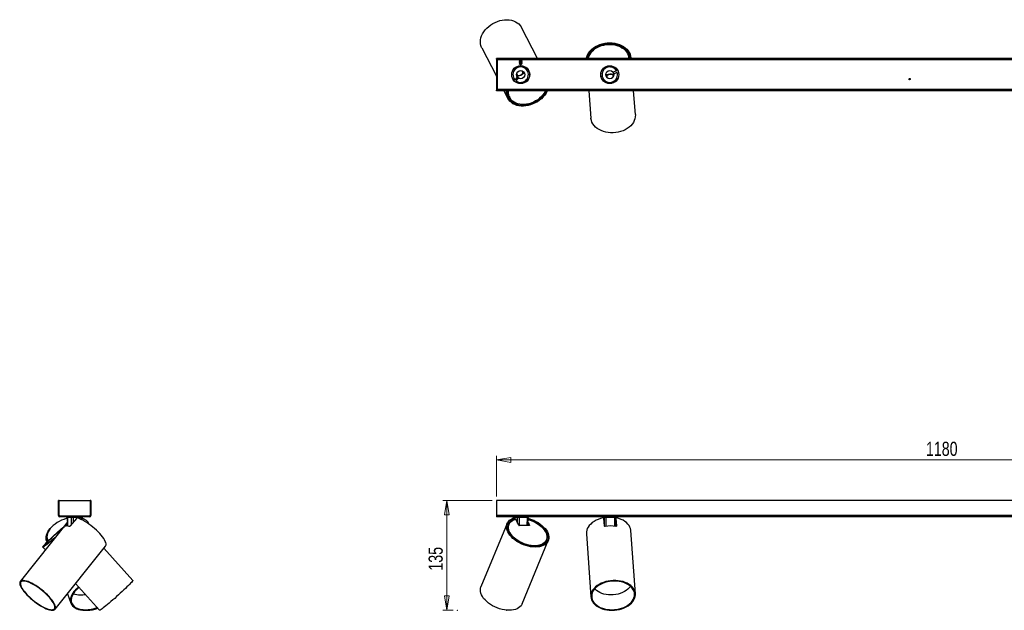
# Model space of a CAD drawing. Header units: millimetres. Extents: x 454 to 940, y 418 to 576.
# Tile 1 of 2: x 454 to 697, y 430 to 576. Entities that reach past the tile are written whole.
import ezdxf

# ---------------------------------------------------------------- set-up
doc = ezdxf.new("R2010")
doc.units = ezdxf.units.MM
doc.header["$PDSIZE"] = -1
doc.linetypes.add('CENTERX2', pattern=[20.32, 12.7, -2.54, 2.54, -2.54])
doc.styles.add('SLDTEXTSTYLE0', font='TXT', dxfattribs={"width": 0.75})
doc.dimstyles.new('SLDDIMSTYLE0', dxfattribs={"dimtxt": 3.5, "dimasz": 3.556, "dimexe": 0, "dimexo": 0.0625, "dimgap": 0.875, "dimtad": 1, "dimdec": 0, "dimlfac": 5, "dimrnd": 1e-09, "dimzin": 12, "dimdsep": 46, "dimtxsty": 'SLDTEXTSTYLE0', "dimblk1": 'CLOSED', "dimblk2": 'CLOSED', "dimsah": 1, "dimcen": 0.09, "dimadec": 0, "dimazin": 3, "dimtfac": 1, "dimtofl": 0, "dimtmove": 0, "dimatfit": 3, "dimldrblk": 'CLOSED', "dimfxl": 0, "dimfrac": 2, "dimtolj": 1, "dimtzin": 12, "dimarcsym": 0})
doc.dimstyles.new('SLDDIMSTYLE1', dxfattribs={"dimtxt": 3.5, "dimasz": 3.556, "dimexe": 0, "dimexo": 0.0625, "dimgap": 0.875, "dimtad": 1, "dimdec": 0, "dimlfac": 5, "dimrnd": 1e-09, "dimzin": 12, "dimdsep": 46, "dimtxsty": 'SLDTEXTSTYLE0', "dimblk1": 'CLOSED', "dimblk2": 'CLOSED', "dimsah": 1, "dimcen": 0.09, "dimadec": 0, "dimazin": 3, "dimtfac": 1, "dimtdec": 0, "dimtofl": 0, "dimtmove": 0, "dimatfit": 3, "dimldrblk": 'CLOSED', "dimfxl": 0, "dimfrac": 2, "dimtolj": 1, "dimtzin": 12, "dimarcsym": 0})

# ---------------------------------------------------------------- blocks, each defined once
blk = doc.blocks.new('_Closed')
at = {"color": 0, "linetype": 'ByBlock', "lineweight": -2}
for p, q in [((-1, 0.166667), (0, 0)), ((-1, 0.166667), (-1, -0.166667)), ((0, 0), (-1, -0.166667)), ((0, 0), (-1, 0))]:
    blk.add_line(p, q, dxfattribs=at)
blk = doc.blocks.new('_D')
at = {"color": 7, "linetype": 'Continuous', "lineweight": 0}
for p, q in [((570.46, 456.98), (558.23, 456.98)), ((559.23, 429.92), (559.23, 456.98)), ((560.82, 429.92), (558.23, 429.92))]:
    blk.add_line(p, q, dxfattribs=at)
at = {"color": 7, "linetype": 'Continuous', "lineweight": 18, "xscale": 3.556, "yscale": 3.556}
for p, rotation in [((559.23, 456.98), 90.00000000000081), ((559.23, 429.92), 270.0000000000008)]:
    blk.add_blockref('_Closed', p, dxfattribs=dict(at, rotation=rotation))
at = {"color": 7, "linetype": 'Continuous', "lineweight": 18, "insert": (554.72, 439.67), "char_height": 3.5, "attachment_point": 1, "rotation": 90, "style": 'SLDTEXTSTYLE0'}
blk.add_mtext('135', dxfattribs=at)
blk = doc.blocks.new('_D_1')
at = {"color": 7, "linetype": 'Continuous', "lineweight": 0}
for p, q in [((571.46, 457.98), (571.46, 467.98)), ((807.46, 466.98), (571.46, 466.98)), ((807.46, 457.98), (807.46, 467.98))]:
    blk.add_line(p, q, dxfattribs=at)
at = {"color": 7, "linetype": 'Continuous', "lineweight": 18, "xscale": 3.556, "yscale": 3.556, "rotation": 180.0000000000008}
blk.add_blockref('_Closed', (571.46, 466.98, 6.61), dxfattribs=at)
at = {"color": 7, "linetype": 'Continuous', "lineweight": 18, "xscale": 3.556, "yscale": 3.556}
blk.add_blockref('_Closed', (807.46, 466.98, 6.61), dxfattribs=at)
at = {"color": 7, "linetype": 'Continuous', "lineweight": 18, "insert": (677.5, 471.49), "char_height": 3.5, "attachment_point": 1, "style": 'SLDTEXTSTYLE0'}
blk.add_mtext('1180', dxfattribs=at)

msp = doc.modelspace()

# ---------------------------------------------------------------- linework, layer by layer
at = {"color": 7, "linetype": 'Continuous', "lineweight": 25}
for p, q in [((581.588, 566.074), (577.627, 573.742)), ((567.854, 568.694), (571.464, 561.706)), ((807.464, 566.074), (571.464, 566.074)), ((571.464, 565.914), (571.464, 566.074)), ((571.464, 565.914), (571.464, 558.234)), ((571.464, 565.914), (571.664, 565.914)), ((807.464, 565.914), (571.464, 565.914)), ((571.664, 565.914), (571.664, 558.234)), ((577.142, 565.901), (577.064, 565.846)), ((577.064, 565.846), (577.064, 565.827)), ((577.064, 565.846), (577.479, 565.846)), ((577.064, 565.827), (577.142, 565.772)), ((577.064, 565.827), (577.479, 565.827)), ((577.142, 565.772), (577.064, 565.718)), ((577.064, 565.718), (577.064, 565.699)), ((577.064, 565.718), (577.479, 565.718)), ((577.064, 565.699), (577.142, 565.644)), ((577.064, 565.699), (577.479, 565.699)), ((577.142, 565.644), (577.064, 565.589)), ((577.064, 565.589), (577.064, 565.57)), ((577.064, 565.589), (577.479, 565.589)), ((577.064, 565.57), (577.142, 565.516)), ((577.064, 565.57), (577.479, 565.57)), ((577.142, 565.516), (577.064, 565.461)), ((577.064, 565.461), (577.064, 565.442)), ((577.064, 565.461), (577.479, 565.461)), ((577.064, 565.442), (577.142, 565.387)), ((577.064, 565.442), (577.479, 565.442)), ((577.142, 565.387), (577.064, 565.333)), ((577.064, 565.333), (577.064, 565.314)), ((577.064, 565.333), (577.479, 565.333)), ((577.064, 565.314), (577.142, 565.259)), ((577.064, 565.314), (577.479, 565.314)), ((577.142, 565.259), (577.064, 565.204)), ((577.064, 565.204), (577.064, 565.185)), ((577.064, 565.204), (577.479, 565.204)), ((577.064, 565.185), (577.142, 565.131)), ((577.064, 565.185), (577.479, 565.185)), ((577.142, 565.131), (577.064, 565.076)), ((577.064, 565.076), (577.064, 565.057)), ((577.064, 565.076), (577.479, 565.076)), ((577.064, 565.057), (577.142, 565.002)), ((577.064, 565.057), (577.479, 565.057)), ((577.142, 565.002), (577.064, 564.948)), ((577.064, 564.948), (577.064, 564.929)), ((577.064, 564.948), (577.479, 564.948)), ((577.064, 564.929), (577.142, 564.874)), ((577.064, 564.929), (577.479, 564.929)), ((577.142, 564.874), (577.096, 564.842)), ((577.096, 564.842), (577.464, 564.474)), ((577.096, 564.842), (577.831, 564.842)), ((577.123, 565.914), (577.142, 565.901)), ((577.136, 564.25), (577.214, 564.28)), ((577.142, 565.901), (577.476, 565.901)), ((577.142, 565.772), (577.476, 565.772)), ((577.142, 565.644), (577.476, 565.644)), ((577.142, 565.516), (577.476, 565.516)), ((577.142, 565.387), (577.476, 565.387)), ((577.142, 565.259), (577.476, 565.259)), ((577.142, 565.131), (577.476, 565.131)), ((577.142, 565.002), (577.476, 565.002)), ((577.142, 564.874), (577.476, 564.874)), ((577.464, 564.474), (577.831, 564.842)), ((577.476, 565.901), (577.786, 565.901)), ((577.476, 565.772), (577.786, 565.772)), ((577.476, 565.644), (577.786, 565.644)), ((577.476, 565.516), (577.786, 565.516)), ((577.476, 565.387), (577.786, 565.387)), ((577.476, 565.259), (577.786, 565.259)), ((577.476, 565.131), (577.786, 565.131)), ((577.476, 565.002), (577.786, 565.002)), ((577.476, 564.874), (577.786, 564.874)), ((577.479, 565.846), (577.864, 565.846)), ((577.479, 565.827), (577.864, 565.827)), ((577.479, 565.718), (577.864, 565.718)), ((577.479, 565.699), (577.864, 565.699)), ((577.479, 565.589), (577.864, 565.589)), ((577.479, 565.57), (577.864, 565.57)), ((577.479, 565.461), (577.864, 565.461)), ((577.479, 565.442), (577.864, 565.442)), ((577.479, 565.333), (577.864, 565.333)), ((577.479, 565.314), (577.864, 565.314)), ((577.479, 565.204), (577.864, 565.204)), ((577.479, 565.185), (577.864, 565.185)), ((577.479, 565.076), (577.864, 565.076)), ((577.479, 565.057), (577.864, 565.057)), ((577.479, 564.948), (577.864, 564.948)), ((577.479, 564.929), (577.864, 564.929)), ((577.786, 565.901), (577.805, 565.914)), ((577.864, 565.846), (577.786, 565.901)), ((577.786, 565.772), (577.864, 565.827)), ((577.864, 565.718), (577.786, 565.772)), ((577.786, 565.644), (577.864, 565.699)), ((577.864, 565.589), (577.786, 565.644)), ((577.786, 565.516), (577.864, 565.57)), ((577.864, 565.461), (577.786, 565.516)), ((577.786, 565.387), (577.864, 565.442)), ((577.864, 565.333), (577.786, 565.387)), ((577.786, 565.259), (577.864, 565.314)), ((577.864, 565.204), (577.786, 565.259)), ((577.786, 565.131), (577.864, 565.185)), ((577.864, 565.076), (577.786, 565.131)), ((577.786, 565.002), (577.864, 565.057)), ((577.864, 564.948), (577.786, 565.002)), ((577.786, 564.874), (577.864, 564.929)), ((577.831, 564.842), (577.786, 564.874)), ((577.864, 565.827), (577.864, 565.846)), ((577.864, 565.699), (577.864, 565.718)), ((577.864, 565.57), (577.864, 565.589)), ((577.864, 565.442), (577.864, 565.461)), ((577.864, 565.314), (577.864, 565.333)), ((577.864, 565.185), (577.864, 565.204)), ((577.864, 565.057), (577.864, 565.076)), ((577.864, 564.929), (577.864, 564.948)), ((578.045, 564.217), (578.058, 564.192)), ((598.251, 563.934), (598.293, 563.937)), ((598.299, 563.964), (598.344, 563.968)), ((600.267, 564.122), (600.312, 564.126)), ((600.322, 564.1), (600.365, 564.103)), ((600.563, 564.003), (600.565, 563.979)), ((604.159, 566.074), (604.147, 566.222)), ((604.455, 566.078), (604.404, 566.074)), ((604.66, 566.074), (604.645, 566.262)), ((575.392, 562.816), (575.38, 562.84)), ((575.809, 563.554), (575.879, 563.6)), ((576.617, 561.47), (576.02, 560.839)), ((576.786, 561.86), (576.602, 562.217)), ((576.908, 561.195), (576.617, 561.47)), ((577.846, 562.859), (578.03, 562.502)), ((597.84, 563.558), (597.838, 563.586)), ((598.073, 563.779), (598.071, 563.803)), ((598.808, 561.498), (598.775, 561.898)), ((600.171, 562.01), (600.203, 561.61)), ((601.11, 563.022), (600.316, 562.67)), ((600.316, 562.67), (600.478, 562.304)), ((600.478, 562.304), (601.272, 562.656)), ((600.828, 563.825), (600.83, 563.798)), ((576.311, 560.564), (576.908, 561.195)), ((576.882, 559.932), (576.869, 559.956)), ((577.195, 559.87), (577.184, 559.892)), ((577.454, 559.874), (577.417, 559.855)), ((577.514, 559.875), (577.474, 559.854)), ((579.268, 560.781), (579.228, 560.76)), ((579.301, 560.828), (579.263, 560.808)), ((579.405, 561.039), (579.416, 561.018)), ((579.535, 561.333), (579.547, 561.308)), ((598.099, 560.323), (598.097, 560.35)), ((598.925, 559.941), (598.841, 559.943)), ((600.418, 560.07), (600.335, 560.054)), ((601.087, 560.59), (601.09, 560.563)), ((571.464, 558.234), (571.664, 558.234)), ((807.464, 558.234), (571.464, 558.234)), ((571.464, 558.074), (571.464, 558.234)), ((807.464, 558.074), (571.464, 558.074)), ((573.339, 558.074), (574.303, 556.209)), ((574.435, 557.142), (574.218, 557.03)), ((574.407, 556.452), (574.67, 556.588)), ((574.624, 556.676), (574.747, 556.438)), ((594.267, 558.074), (594.804, 551.376)), ((605.769, 552.255), (605.302, 558.074)), ((463.524, 456.976), (463.364, 456.976)), ((463.364, 453.296), (463.364, 456.976)), ((463.524, 453.336), (463.524, 456.976)), ((463.524, 456.976), (471.204, 456.976)), ((463.524, 453.296), (463.524, 456.976)), ((471.204, 456.976), (471.204, 453.336)), ((471.204, 456.976), (471.204, 453.296)), ((471.364, 456.976), (471.204, 456.976)), ((471.364, 456.976), (471.364, 453.296)), ((807.464, 456.976), (571.464, 456.976)), ((571.464, 456.976), (571.464, 453.296)), ((463.364, 453.296), (463.524, 453.296)), ((463.684, 453.136), (463.684, 452.976)), ((471.044, 453.136), (463.684, 453.136)), ((471.044, 452.976), (463.684, 452.976)), ((471.004, 453.136), (463.724, 453.136)), ((465.522, 452.778), (465.524, 452.592)), ((465.542, 452.778), (465.567, 450.687)), ((466.613, 452.778), (465.576, 452.778)), ((467.781, 452.566), (466.295, 450.708)), ((469.024, 452.778), (467.017, 452.778)), ((469.18, 452.188), (469.187, 452.778)), ((469.205, 452.602), (469.207, 452.778)), ((471.044, 452.976), (471.044, 453.136)), ((471.204, 453.296), (471.364, 453.296)), ((807.464, 453.296), (571.464, 453.296)), ((571.464, 453.296), (571.464, 452.976)), ((807.464, 452.976), (571.464, 452.976)), ((575.641, 452.778), (575.644, 452.594)), ((576.712, 452.778), (575.675, 452.778)), ((575.967, 452.533), (575.895, 452.674)), ((576.067, 452.509), (575.996, 452.648)), ((576.062, 452.426), (576.009, 452.298)), ((577.004, 450.846), (576.23, 452.365)), ((579.123, 452.778), (577.116, 452.778)), ((579.262, 450.78), (579.286, 452.778)), ((597.947, 452.778), (597.948, 452.644)), ((598.129, 452.778), (597.948, 452.778)), ((598.127, 450.708), (597.993, 452.566)), ((600.704, 452.778), (598.452, 452.778)), ((600.959, 450.593), (600.98, 452.778)), ((600.997, 452.06), (600.963, 452.068)), ((600.976, 452.355), (601.099, 450.647)), ((600.983, 452.583), (600.978, 452.518)), ((600.983, 452.566), (601.117, 450.708)), ((465.557, 451.542), (453.926, 437.004)), ((464.918, 450.708), (465.557, 451.506)), ((465.149, 450.686), (465.561, 451.2)), ((574.106, 451.274), (567.658, 435.669)), ((574.568, 451.083), (574.446, 450.786)), ((579.615, 450.78), (577.127, 450.78)), ((579.266, 451.1), (579.429, 450.78)), ((579.272, 451.626), (579.67, 450.846)), ((579.645, 450.786), (579.67, 450.846)), ((460.657, 447.259), (460.781, 446.927)), ((583.688, 446.967), (583.81, 447.264)), ((593.677, 448.779), (594.8, 433.173)), ((605.772, 433.963), (604.649, 449.568)), ((459.523, 445.5), (460.157, 444.793)), ((459.895, 445.834), (459.958, 445.764)), ((460.47, 446.918), (460.563, 446.711)), ((462.515, 430.132), (475, 445.738)), ((481.716, 437.242), (474.572, 445.202)), ((577.824, 431.468), (584.272, 447.073)), ((467.606, 436.495), (473.53, 429.894)), ((465.591, 433.976), (466.453, 431.653)), ((470.462, 429.888), (470.202, 429.893)), ((473.549, 429.888), (473.53, 429.894))]:
    msp.add_line(p, q, dxfattribs=at)
at = {"color": 7, "linetype": 'CENTERX2'}
for p, q in [((571.464, 565.943), (807.464, 565.943)), ((807.464, 558.206), (571.464, 558.206))]:
    msp.add_line(p, q, dxfattribs=at)
at = {"color": 8, "linetype": 'Continuous', "lineweight": 25}
for p, q in [((577.115, 565.754), (571.664, 565.754)), ((801.115, 565.754), (577.812, 565.754)), ((807.264, 558.394), (571.664, 558.394)), ((465.576, 452.778), (465.6, 450.683)), ((466.619, 451.113), (466.613, 452.778)), ((467.017, 452.778), (467.021, 451.615)), ((469.018, 452.268), (469.024, 452.778)), ((575.675, 452.778), (575.677, 452.606)), ((576.717, 451.41), (576.712, 452.778)), ((577.116, 452.778), (577.123, 450.78)), ((579.1, 450.78), (579.123, 452.778)), ((597.948, 452.778), (597.949, 452.643)), ((598.146, 450.66), (598.129, 452.778)), ((598.452, 452.778), (598.469, 450.614)), ((600.684, 450.631), (600.704, 452.778)), ((600.983, 452.566), (600.977, 452.5)), ((464.918, 450.708), (464.979, 450.647)), ((579.645, 450.784), (579.645, 450.786)), ((601.114, 450.676), (601.117, 450.708))]:
    msp.add_line(p, q, dxfattribs=at)
at = {"color": 7, "linetype": 'Continuous', "lineweight": 25, "flags": 128}
for points in [[(567.854, 568.694), (567.802, 568.799), (567.637, 569.237), (567.538, 569.7), (567.506, 570.184), (567.543, 570.681), (567.648, 571.184), (567.819, 571.689), (568.055, 572.187), (568.351, 572.672), (568.705, 573.139), (569.111, 573.581), (569.564, 573.991), (570.059, 574.366), (570.589, 574.7), (571.147, 574.988), (571.726, 575.227), (572.318, 575.414), (572.915, 575.546), (573.51, 575.621), (574.096, 575.64), (574.663, 575.6), (575.206, 575.504), (575.716, 575.351), (576.187, 575.145), (576.614, 574.888), (576.99, 574.582), (577.311, 574.233), (577.572, 573.845), (577.627, 573.742)], [(593.704, 566.074), (593.736, 566.257), (593.866, 566.714), (594.063, 567.16), (594.326, 567.588), (594.65, 567.994), (595.033, 568.373), (595.467, 568.718), (595.95, 569.027), (596.473, 569.295), (597.03, 569.518), (597.615, 569.694), (598.22, 569.821), (598.836, 569.897), (599.457, 569.92), (600.074, 569.892), (600.679, 569.811), (601.266, 569.679), (601.825, 569.498), (602.35, 569.27), (602.834, 568.998), (603.272, 568.686), (603.657, 568.337), (603.984, 567.955), (604.25, 567.547), (604.451, 567.116), (604.585, 566.669), (604.649, 566.211), (604.655, 566.074)], [(593.904, 566.074), (593.999, 566.503), (594.171, 566.953), (594.41, 567.388), (594.716, 567.802), (595.082, 568.188), (595.504, 568.542), (595.977, 568.858), (596.493, 569.133), (597.047, 569.362), (597.629, 569.543), (598.232, 569.672), (598.848, 569.749), (599.469, 569.771), (600.085, 569.74), (600.688, 569.654), (601.271, 569.516), (601.825, 569.327), (602.342, 569.09), (602.815, 568.808), (603.238, 568.485), (603.605, 568.126), (603.911, 567.734), (604.152, 567.317), (604.325, 566.879), (604.426, 566.426), (604.455, 566.078)], [(594.203, 566.074), (594.208, 566.102), (594.318, 566.547), (594.498, 566.982), (594.746, 567.4), (595.059, 567.795), (595.431, 568.161), (595.858, 568.493), (596.332, 568.787), (596.848, 569.037), (597.398, 569.24), (597.973, 569.394), (598.566, 569.496), (599.167, 569.544), (599.768, 569.538), (600.361, 569.478), (600.936, 569.365), (601.485, 569.2), (602, 568.986), (602.474, 568.726), (602.9, 568.424), (603.272, 568.084), (603.584, 567.711), (603.831, 567.31), (604.01, 566.888), (604.119, 566.45), (604.155, 566.074)], [(576.627, 561.527), (576.716, 561.592), (576.781, 561.68), (576.805, 561.774), (576.786, 561.86), (576.727, 561.925), (576.636, 561.96), (576.527, 561.958), (576.472, 561.944)], [(576.602, 562.217), (576.543, 562.282), (576.491, 562.307)], [(576.8, 561.732), (577.155, 561.83), (577.51, 561.984)], [(577.51, 561.984), (577.841, 562.184), (578.127, 562.417)], [(577.837, 563.002), (577.827, 562.945), (577.846, 562.859)], [(599.455, 562.176), (599.073, 562.118), (598.719, 562.014)], [(598.761, 561.363), (598.792, 561.411), (598.808, 561.498)], [(600.208, 562.133), (599.842, 562.18), (599.455, 562.176)], [(600.447, 562.256), (600.339, 562.23), (600.246, 562.174), (600.187, 562.097), (600.171, 562.01), (600.201, 561.927), (600.271, 561.86), (600.372, 561.819), (600.428, 561.811)], [(600.203, 561.61), (600.233, 561.527), (600.271, 561.484)], [(584.03, 558.074), (583.984, 557.977), (583.717, 557.49), (583.391, 557.019), (583.012, 556.57), (582.584, 556.148), (582.113, 555.76), (581.605, 555.409), (581.065, 555.101), (580.502, 554.84), (579.921, 554.628), (579.332, 554.468), (578.74, 554.363), (578.155, 554.314), (577.582, 554.322), (577.03, 554.385), (576.506, 554.505), (576.016, 554.678), (575.567, 554.903), (575.163, 555.177), (574.812, 555.496), (574.516, 555.857), (574.28, 556.255), (574.106, 556.684), (573.998, 557.139), (573.956, 557.615), (573.977, 558.074)], [(583.843, 558.074), (583.615, 557.639), (583.301, 557.164), (582.931, 556.711), (582.509, 556.286), (582.042, 555.895), (581.535, 555.542), (580.997, 555.234), (580.433, 554.973), (579.853, 554.764), (579.263, 554.61), (578.672, 554.512), (578.089, 554.472), (577.52, 554.491), (576.975, 554.568), (576.46, 554.703), (575.982, 554.892), (575.548, 555.135), (575.165, 555.427), (574.837, 555.764), (574.568, 556.142), (574.364, 556.556), (574.225, 557), (574.155, 557.467), (574.154, 557.952), (574.164, 558.074)], [(583.562, 558.074), (583.535, 558.018), (583.27, 557.547), (582.945, 557.093), (582.566, 556.663), (582.138, 556.263), (581.667, 555.899), (581.159, 555.576), (580.623, 555.299), (580.067, 555.072), (579.497, 554.899), (578.923, 554.781), (578.353, 554.721), (577.795, 554.719), (577.257, 554.776), (576.747, 554.89), (576.273, 555.06), (575.842, 555.283), (575.459, 555.557), (575.13, 555.877), (574.861, 556.239), (574.654, 556.637), (574.514, 557.065), (574.441, 557.518), (574.438, 557.988), (574.445, 558.074)], [(605.769, 552.255), (605.776, 552.138), (605.759, 551.671), (605.672, 551.205), (605.514, 550.747), (605.288, 550.303), (604.996, 549.879), (604.644, 549.48), (604.234, 549.111), (603.773, 548.778), (603.267, 548.484), (602.721, 548.234), (602.144, 548.03), (601.543, 547.876), (600.925, 547.773), (600.299, 547.723), (599.673, 547.726), (599.055, 547.782), (598.453, 547.891), (597.875, 548.052), (597.328, 548.261), (596.82, 548.517), (596.357, 548.815), (595.945, 549.153), (595.59, 549.525), (595.296, 549.928), (595.067, 550.354), (594.906, 550.8), (594.815, 551.26), (594.804, 551.376)], [(465.544, 452.598), (465.271, 452.523), (464.681, 452.329), (464.105, 452.096), (463.552, 451.824), (463.027, 451.519), (462.538, 451.184), (462.09, 450.824), (461.691, 450.442), (461.344, 450.044), (461.054, 449.635), (460.824, 449.22), (460.659, 448.804), (460.559, 448.393), (460.527, 447.992), (460.562, 447.606), (460.657, 447.259)], [(465.672, 452.778), (465.67, 452.816), (465.664, 452.854), (465.655, 452.888), (465.642, 452.918), (465.627, 452.943), (465.61, 452.961), (465.591, 452.972), (465.572, 452.976)], [(467.109, 452.976), (467.091, 452.972), (467.074, 452.961), (467.058, 452.943), (467.044, 452.918), (467.033, 452.888), (467.024, 452.854), (467.019, 452.816), (467.017, 452.778)], [(475, 445.738), (475.075, 445.863), (475.124, 446.066), (475.117, 446.308), (475.053, 446.587), (474.934, 446.899), (474.761, 447.241), (474.536, 447.606), (474.262, 447.992), (473.942, 448.393), (473.582, 448.804), (473.184, 449.22), (472.755, 449.635), (472.299, 450.044), (471.824, 450.442), (471.334, 450.824), (470.836, 451.184), (470.336, 451.519), (469.841, 451.824), (469.357, 452.096), (468.89, 452.329), (468.447, 452.523), (468.032, 452.674)], [(469.116, 452.976), (469.098, 452.972), (469.081, 452.961), (469.065, 452.943), (469.051, 452.918), (469.04, 452.888), (469.031, 452.854), (469.026, 452.816), (469.024, 452.778)], [(579.283, 452.585), (579.508, 452.523), (580.095, 452.329), (580.671, 452.096), (581.228, 451.824), (581.759, 451.519), (582.258, 451.184), (582.717, 450.824), (583.13, 450.442), (583.494, 450.044), (583.803, 449.635), (584.052, 449.22), (584.24, 448.804), (584.363, 448.393), (584.42, 447.992), (584.41, 447.606), (584.333, 447.241), (584.191, 446.899), (583.984, 446.587), (583.717, 446.308), (583.391, 446.066), (583.012, 445.863), (582.584, 445.703), (582.113, 445.587), (581.605, 445.517), (581.065, 445.493), (580.502, 445.517), (579.921, 445.587), (579.332, 445.703), (578.74, 445.863), (578.155, 446.066), (577.582, 446.308), (577.03, 446.587), (576.506, 446.899), (576.016, 447.241), (575.567, 447.606), (575.163, 447.992), (574.812, 448.393), (574.516, 448.804), (574.28, 449.22), (574.106, 449.635), (573.998, 450.044), (573.956, 450.442), (573.98, 450.824), (574.072, 451.184), (574.228, 451.519), (574.449, 451.824), (574.729, 452.096), (575.067, 452.329), (575.457, 452.523), (575.895, 452.674), (575.895, 452.674)], [(579.282, 452.461), (579.579, 452.376), (580.165, 452.176), (580.737, 451.935), (581.288, 451.655), (581.811, 451.342), (582.297, 450.998), (582.741, 450.63), (583.135, 450.242), (583.476, 449.839), (583.758, 449.426), (583.976, 449.011), (584.13, 448.597), (584.215, 448.192), (584.231, 447.799), (584.178, 447.426), (584.056, 447.077), (583.867, 446.757), (583.615, 446.47), (583.301, 446.22), (582.931, 446.01), (582.509, 445.844), (582.042, 445.724), (581.535, 445.651), (580.997, 445.627), (580.433, 445.651), (579.853, 445.724), (579.263, 445.844), (578.672, 446.01), (578.089, 446.22), (577.52, 446.47), (576.975, 446.757), (576.46, 447.077), (575.982, 447.426), (575.548, 447.799), (575.165, 448.192), (574.837, 448.597), (574.568, 449.011), (574.364, 449.426), (574.225, 449.839), (574.155, 450.242), (574.154, 450.63), (574.222, 450.998), (574.358, 451.342), (574.561, 451.655), (574.827, 451.935), (575.153, 452.176), (575.535, 452.376), (575.967, 452.533), (575.967, 452.533)], [(579.28, 452.274), (579.47, 452.221), (580.04, 452.033), (580.597, 451.803), (581.134, 451.534), (581.643, 451.232), (582.116, 450.899), (582.547, 450.541), (582.928, 450.163), (583.256, 449.771), (583.524, 449.371), (583.729, 448.967), (583.868, 448.566), (583.938, 448.174), (583.94, 447.797), (583.872, 447.44), (583.737, 447.108), (583.535, 446.806), (583.27, 446.538), (582.945, 446.309), (582.566, 446.122), (582.138, 445.979), (581.667, 445.882), (581.159, 445.834), (580.623, 445.834), (580.067, 445.882), (579.497, 445.979), (578.923, 446.122), (578.353, 446.309), (577.795, 446.538), (577.257, 446.806), (576.747, 447.108), (576.273, 447.44), (575.842, 447.797), (575.459, 448.174), (575.13, 448.566), (574.861, 448.967), (574.654, 449.371), (574.514, 449.771), (574.441, 450.163), (574.438, 450.541), (574.504, 450.899), (574.638, 451.232), (574.838, 451.534), (575.102, 451.803), (575.425, 452.033), (575.803, 452.221), (576.23, 452.365), (576.23, 452.365)], [(577.116, 452.778), (577.118, 452.816), (577.123, 452.854), (577.132, 452.888), (577.143, 452.918), (577.157, 452.943), (577.173, 452.961), (577.19, 452.972), (577.208, 452.976)], [(579.123, 452.778), (579.125, 452.816), (579.131, 452.854), (579.139, 452.888), (579.151, 452.918), (579.164, 452.943), (579.18, 452.961), (579.197, 452.972), (579.215, 452.976)], [(597.779, 452.674), (597.188, 452.523), (596.622, 452.329), (596.089, 452.096), (595.595, 451.824), (595.147, 451.519), (594.75, 451.184), (594.409, 450.824), (594.129, 450.442), (593.913, 450.044), (593.765, 449.635), (593.685, 449.22), (593.675, 448.804), (593.677, 448.779)], [(604.649, 449.568), (604.643, 449.635), (604.567, 450.044), (604.422, 450.442), (604.21, 450.824), (603.933, 451.184), (603.596, 451.519), (603.201, 451.824), (602.756, 452.096), (602.264, 452.329), (601.732, 452.523), (601.168, 452.674)], [(462.7, 447.97), (462.279, 447.606), (461.85, 447.241), (461.444, 446.899), (461.066, 446.587), (460.72, 446.308), (460.411, 446.066), (460.144, 445.863), (459.92, 445.703), (459.744, 445.587), (459.617, 445.517), (459.542, 445.493), (459.518, 445.517), (459.547, 445.587), (459.628, 445.703), (459.759, 445.863), (459.94, 446.066), (460.168, 446.308), (460.44, 446.587), (460.753, 446.899), (461.102, 447.241), (461.483, 447.606), (461.892, 447.992), (462.322, 448.393), (462.769, 448.804), (463.227, 449.22), (463.69, 449.635), (464.152, 450.044), (464.607, 450.442), (464.834, 450.639)], [(462.738, 448.019), (462.485, 447.799), (462.05, 447.426), (461.637, 447.077), (461.251, 446.757), (460.897, 446.47), (460.58, 446.22), (460.306, 446.01), (460.076, 445.844), (459.896, 445.724), (459.766, 445.651), (459.69, 445.627), (459.667, 445.651), (459.699, 445.724), (459.784, 445.844), (459.923, 446.01), (460.111, 446.22), (460.348, 446.47), (460.63, 446.757), (460.953, 447.077), (461.313, 447.426), (461.704, 447.799), (462.122, 448.192), (462.56, 448.597), (463.012, 449.011), (463.473, 449.426), (463.936, 449.839), (464.394, 450.242), (464.795, 450.59)], [(462.797, 448.092), (462.456, 447.797), (462.039, 447.44), (461.644, 447.108), (461.277, 446.806), (460.945, 446.538), (460.652, 446.309), (460.402, 446.122), (460.198, 445.979), (460.045, 445.882), (459.943, 445.834), (459.895, 445.834), (459.901, 445.882), (459.961, 445.979), (460.074, 446.122), (460.239, 446.309), (460.453, 446.538), (460.713, 446.806), (461.015, 447.108), (461.355, 447.44), (461.728, 447.797), (462.128, 448.174), (462.55, 448.566), (462.988, 448.967), (463.435, 449.371), (463.884, 449.771), (464.33, 450.163), (464.737, 450.517)], [(460.574, 446.721), (460.479, 446.899), (460.36, 447.241), (460.306, 447.606), (460.319, 447.992), (460.397, 448.393), (460.541, 448.804), (460.747, 449.22), (461.015, 449.635), (461.339, 450.044), (461.39, 450.102)], [(579.67, 450.846), (579.675, 450.833), (579.676, 450.821), (579.674, 450.809), (579.668, 450.799), (579.658, 450.791), (579.646, 450.785), (579.632, 450.781), (579.615, 450.78)], [(461.852, 429.888), (462.116, 429.912), (462.329, 429.983), (462.489, 430.102), (462.593, 430.265), (462.64, 430.472), (462.629, 430.719), (462.561, 431.003), (462.437, 431.321), (462.257, 431.668), (462.025, 432.039), (461.743, 432.431), (461.415, 432.837), (461.046, 433.253), (460.64, 433.673), (460.202, 434.092), (459.738, 434.504), (459.255, 434.903), (458.758, 435.286), (458.254, 435.645), (457.75, 435.978), (457.252, 436.28), (456.766, 436.546), (456.3, 436.773), (455.858, 436.958), (455.447, 437.099), (455.073, 437.195), (454.739, 437.242), (454.451, 437.242), (454.212, 437.195), (454.025, 437.099), (453.893, 436.958), (453.817, 436.773), (453.799, 436.546), (453.838, 436.28), (453.935, 435.978), (454.087, 435.645), (454.293, 435.286), (454.551, 434.903), (454.856, 434.504), (455.205, 434.092), (455.594, 433.673), (456.016, 433.253), (456.468, 432.837), (456.942, 432.431), (457.433, 432.039), (457.934, 431.668), (458.439, 431.321), (458.941, 431.003), (459.434, 430.719), (459.911, 430.472), (460.366, 430.265), (460.792, 430.102), (461.186, 429.983), (461.54, 429.912), (461.852, 429.888)], [(461.72, 430.022), (461.978, 430.045), (462.186, 430.117), (462.341, 430.235), (462.439, 430.399), (462.481, 430.605), (462.464, 430.851), (462.391, 431.134), (462.261, 431.45), (462.076, 431.795), (461.84, 432.163), (461.554, 432.551), (461.223, 432.952), (460.852, 433.362), (460.445, 433.774), (460.008, 434.184), (459.547, 434.585), (459.068, 434.973), (458.577, 435.341), (458.082, 435.686), (457.588, 436.002), (457.103, 436.285), (456.633, 436.531), (456.185, 436.737), (455.764, 436.901), (455.376, 437.019), (455.027, 437.091), (454.721, 437.115), (454.462, 437.091), (454.254, 437.019), (454.1, 436.901), (454.002, 436.737), (453.96, 436.531), (453.976, 436.285), (454.05, 436.002), (454.18, 435.686), (454.364, 435.341), (454.601, 434.973), (454.887, 434.585), (455.217, 434.184), (455.589, 433.774), (455.996, 433.362), (456.433, 432.952), (456.894, 432.551), (457.373, 432.163), (457.864, 431.795), (458.359, 431.45), (458.853, 431.134), (459.338, 430.851), (459.808, 430.605), (460.256, 430.399), (460.677, 430.235), (461.064, 430.117), (461.414, 430.045), (461.72, 430.022)], [(468.39, 435.62), (467.965, 435.286), (467.552, 434.903), (467.192, 434.504), (466.89, 434.092), (466.649, 433.673), (466.473, 433.253), (466.364, 432.837), (466.323, 432.431), (466.351, 432.039), (466.448, 431.668), (466.612, 431.321), (466.841, 431.003), (467.133, 430.719), (467.482, 430.472), (467.886, 430.265), (468.338, 430.102), (468.832, 429.983), (469.363, 429.912), (469.924, 429.888)], [(468.477, 435.524), (468.24, 435.341), (467.819, 434.973), (467.45, 434.585), (467.136, 434.184), (466.884, 433.774), (466.695, 433.362), (466.572, 432.952), (466.518, 432.551), (466.533, 432.163), (466.616, 431.795), (466.766, 431.45), (466.983, 431.134), (467.261, 430.851), (467.599, 430.605), (467.991, 430.399), (468.431, 430.235), (468.915, 430.117), (469.435, 430.045), (469.985, 430.022)], [(481.716, 437.242), (481.713, 437.195), (481.656, 437.099), (481.547, 436.958), (481.387, 436.773), (481.178, 436.546), (480.922, 436.28), (480.623, 435.978), (480.286, 435.645), (479.913, 435.286), (479.511, 434.903), (479.084, 434.504), (478.638, 434.092), (478.179, 433.673), (477.713, 433.253), (477.245, 432.837), (476.782, 432.431), (476.331, 432.039), (475.896, 431.668), (475.484, 431.321), (475.099, 431.003), (474.748, 430.719), (474.434, 430.472), (474.161, 430.265), (473.934, 430.102), (473.755, 429.983), (473.626, 429.912), (473.549, 429.888)], [(574.616, 429.888), (574.047, 429.912), (573.461, 429.983), (572.865, 430.102), (572.268, 430.265), (571.677, 430.472), (571.099, 430.719), (570.543, 431.003), (570.016, 431.321), (569.525, 431.668), (569.075, 432.039), (568.673, 432.431), (568.324, 432.837), (568.032, 433.253), (567.802, 433.673), (567.637, 434.092), (567.538, 434.504), (567.506, 434.903), (567.543, 435.286), (567.648, 435.645), (567.658, 435.669)], [(599.96, 429.888), (600.587, 429.912), (601.21, 429.983), (601.821, 430.102), (602.412, 430.265), (602.975, 430.472), (603.504, 430.719), (603.99, 431.003), (604.428, 431.321), (604.812, 431.668), (605.138, 432.039), (605.399, 432.431), (605.595, 432.837), (605.721, 433.253), (605.776, 433.673), (605.759, 434.092), (605.672, 434.504), (605.514, 434.903), (605.288, 435.286), (604.996, 435.645), (604.644, 435.978), (604.234, 436.28), (603.773, 436.546), (603.267, 436.773), (602.721, 436.958), (602.144, 437.099), (601.543, 437.195), (600.925, 437.242), (600.299, 437.242), (599.673, 437.195), (599.055, 437.099), (598.453, 436.958), (597.875, 436.773), (597.328, 436.546), (596.82, 436.28), (596.357, 435.978), (595.945, 435.645), (595.59, 435.286), (595.296, 434.903), (595.067, 434.504), (594.906, 434.092), (594.815, 433.673), (594.796, 433.253), (594.848, 432.837), (594.971, 432.431), (595.164, 432.039), (595.423, 431.668), (595.745, 431.321), (596.127, 431.003), (596.563, 430.719), (597.047, 430.472), (597.574, 430.265), (598.136, 430.102), (598.726, 429.983), (599.337, 429.912), (599.96, 429.888)], [(599.971, 430.022), (600.587, 430.045), (601.198, 430.117), (601.797, 430.235), (602.376, 430.399), (602.926, 430.605), (603.441, 430.851), (603.913, 431.134), (604.336, 431.45), (604.704, 431.795), (605.013, 432.163), (605.257, 432.551), (605.434, 432.952), (605.542, 433.362), (605.579, 433.774), (605.544, 434.184), (605.438, 434.585), (605.262, 434.973), (605.019, 435.341), (604.712, 435.686), (604.345, 436.002), (603.923, 436.285), (603.452, 436.531), (602.939, 436.737), (602.389, 436.901), (601.811, 437.019), (601.212, 437.091), (600.601, 437.115), (599.986, 437.091), (599.374, 437.019), (598.775, 436.901), (598.197, 436.737), (597.646, 436.531), (597.132, 436.285), (596.66, 436.002), (596.237, 435.686), (595.868, 435.341), (595.56, 434.973), (595.315, 434.585), (595.138, 434.184), (595.031, 433.774), (594.994, 433.362), (595.029, 432.952), (595.135, 432.551), (595.311, 432.163), (595.554, 431.795), (595.861, 431.45), (596.228, 431.134), (596.649, 430.851), (597.12, 430.605), (597.634, 430.399), (598.184, 430.235), (598.762, 430.117), (599.36, 430.045), (599.971, 430.022)], [(599.739, 433.7), (599.152, 433.724), (598.577, 433.794), (598.022, 433.909), (597.496, 434.069), (597.005, 434.271), (596.557, 434.511), (596.158, 434.787), (595.813, 435.095), (595.728, 435.186)], [(604.566, 435.822), (604.543, 435.788), (604.257, 435.431), (603.912, 435.095), (603.513, 434.787), (603.065, 434.511), (602.574, 434.271), (602.048, 434.069), (601.493, 433.909), (600.918, 433.794), (600.331, 433.724), (599.739, 433.7)], [(577.824, 431.468), (577.756, 431.321), (577.552, 431.003), (577.286, 430.719), (576.96, 430.472), (576.58, 430.265), (576.149, 430.102), (575.674, 429.983), (575.161, 429.912), (574.616, 429.888)]]:
    msp.add_lwpolyline(points, dxfattribs=at)
at = {"color": 7, "linetype": 'Continuous', "lineweight": 25}
for centre, radius in [((577.464, 562.074), 2.22), ((577.464, 562.074), 2.2), ((599.464, 562.074), 2.22), ((599.464, 562.074), 2.2), ((577.464, 562.074), 1), ((599.464, 562.074), 1)]:
    msp.add_circle(centre, radius, dxfattribs=at)
at = {"color": 7, "linetype": 'Continuous'}
msp.add_circle((673.464, 560.974), 0.164, dxfattribs=at)
at = {"color": 7, "linetype": 'Continuous', "lineweight": 25}
for centre, radius, start, end in [((577.464, 562.074), 1.9, 232.64559, 220.56094), ((599.464, 562.074), 1.9, 29.91407, 17.82942), ((576.725, 563.477), 1.628, 272.34039, 297.77455), ((576.748, 563.489), 1.628, 296.85843, 322.29259), ((578.275, 562.585), 0.258, 120.45416, 198.63671), ((578.246, 562.664), 0.269, 216.86702, 303.56822), ((598.514, 561.832), 0.269, 14.13551, 100.8367), ((598.518, 561.916), 0.258, 277.72264, 355.90519), ((599.577, 560.493), 1.628, 94.12691, 119.56107), ((599.603, 560.495), 1.628, 69.60887, 95.04303), ((577.209, 557.994), 2.902, 178.41565, 207.00956), ((463.684, 453.296), 0.32, 180, 270), ((463.724, 453.336), 0.2, 180, 270), ((463.684, 453.296), 0.16, 180, 270), ((465.322, 452.776), 0.2, 0.69706, 90), ((465.342, 452.776), 0.2, 0.83548, 90), ((465.386, 452.787), 0.19, 357.2794, 86.45861), ((466.423, 452.787), 0.19, 357.2794, 86.45861), ((469.359, 452.776), 0.2, 90, 179.6694), ((468.481, 449.975), 2.726, 24.09962, 75.04221), ((469.387, 452.776), 0.2, 90, 179.50956), ((469.407, 452.776), 0.2, 90, 179.34691), ((471.004, 453.336), 0.2, 270, 0), ((471.044, 453.296), 0.16, 270, 0), ((471.044, 453.296), 0.32, 270, 0), ((575.441, 452.776), 0.2, 0.83548, 90), ((575.486, 452.787), 0.19, 357.2794, 86.45861), ((576.522, 452.787), 0.19, 357.2794, 86.45861), ((579.486, 452.776), 0.2, 90, 179.50956), ((597.747, 452.776), 0.2, 0.79204, 90), ((597.749, 452.776), 0.2, 0.40725, 89.9091), ((597.929, 452.776), 0.2, 0.40725, 89.9091), ((599.082, 452.827), 0.632, 166.33774, 184.44177), ((601.334, 452.827), 0.632, 166.33774, 184.44177), ((601.18, 452.776), 0.2, 90, 179.7442), ((465.453, 448.978), 1.723, 69.74439, 110.25561), ((576.457, 450.029), 2.149, 159.39128, 205.92348), ((577.127, 450.925), 0.145, 212.68785, 270.19743), ((599.636, 442.607), 8.092, 80.78545, 99.21455), ((462.515, 447.802), 2.024, 167.43256, 207.50682), ((581.678, 447.906), 2.218, 289.93688, 334.9399), ((468.699, 438.431), 4.732, 249.2157, 271.04811), ((468.755, 440.731), 7.031, 270.247, 280.30331), ((469.822, 438.286), 8.399, 270.69377, 292.10466), ((469.892, 438.086), 8.065, 270.65977, 291.8659), ((470.351, 437.884), 7.997, 270.79615, 290.10216)]:
    msp.add_arc(centre, radius, start, end, dxfattribs=at)
at = {"color": 8, "linetype": 'Continuous', "lineweight": 25}
msp.add_arc((469.344, 452.812), 0.164, 91.09423, 140.4015, dxfattribs=at)
for centre, major_axis, ratio, start_param, end_param in [((465.822, 452.776), (0.3, -0.002), 0.0021352, 2.0936559, 3.1409646), ((465.842, 452.776), (0.3, -0.002), 0.0024981, 3.1403491, 3.6183882), ((468.887, 452.776), (0.3, 0.002), 0.0024981, 0.0017781, 1.0939246), ((468.907, 452.776), (0.3, 0.002), 0.0021352, 5.9094605, 6.2836011), ((575.942, 452.776), (0.3, -0.002), 0.0024981, 3.1403491, 3.6183882), ((578.986, 452.776), (0.3, 0.002), 0.0024981, 0.0017781, 1.0939246)]:
    msp.add_ellipse(centre, major_axis=major_axis, ratio=ratio, start_param=start_param, end_param=end_param, dxfattribs=at)
at = {"color": 7, "linetype": 'Continuous', "lineweight": 25}
for centre, major_axis, ratio, start_param, end_param in [((466.879, 452.776), (0.3, -0.001), 0.0078381, 1.0941428, 2.6648629), ((576.978, 452.776), (0.3, -0.001), 0.0078381, 1.0941428, 2.6648629), ((598.428, 452.776), (0.3, -0.002), 0.0062628, 1.4909327, 3.0616529), ((600.68, 452.776), (0.3, 0.002), 0.0053325, 6.2030795, 7.7737996)]:
    msp.add_ellipse(centre, major_axis=major_axis, ratio=ratio, start_param=start_param, end_param=end_param, dxfattribs=at)
for points, knots in [([(468.032, 452.674), (468.015, 452.677), (467.981, 452.683), (467.919, 452.668), (467.857, 452.637), (467.811, 452.6), (467.789, 452.575), (467.781, 452.566)], [0, 0, 0, 0, 0.2275837, 0.45540434, 0.67655588, 0.88819301, 1, 1, 1, 1]), ([(575.895, 452.674), (575.912, 452.677), (575.947, 452.683), (575.981, 452.672), (575.99, 452.653), (575.993, 452.647)], [0, 0, 0, 0, 0.3868604, 0.7741235, 1, 1, 1, 1]), ([(576.062, 452.426), (576.067, 452.442), (576.077, 452.474), (576.069, 452.511), (576.046, 452.534), (576.01, 452.542), (575.98, 452.536), (575.967, 452.533)], [0, 0, 0, 0, 0.2028195, 0.405524, 0.6115108, 0.8255926, 1, 1, 1, 1]), ([(597.993, 452.566), (597.99, 452.582), (597.983, 452.613), (597.947, 452.65), (597.896, 452.674), (597.837, 452.683), (597.797, 452.676), (597.779, 452.674)], [0, 0, 0, 0, 0.20368157, 0.40725582, 0.61389721, 0.82807314, 1, 1, 1, 1]), ([(601.168, 452.674), (601.146, 452.677), (601.101, 452.683), (601.042, 452.668), (601.001, 452.637), (600.983, 452.6), (600.983, 452.575), (600.983, 452.566)], [0, 0, 0, 0, 0.2275837, 0.4554043, 0.6765559, 0.888193, 1, 1, 1, 1]), ([(464.857, 450.595), (464.851, 450.592), (464.84, 450.588), (464.844, 450.604), (464.863, 450.636), (464.891, 450.673), (464.911, 450.699), (464.918, 450.708)], [0, 0, 0, 0, 0.2233625, 0.4467857, 0.6679299, 0.8821371, 1, 1, 1, 1]), ([(466.295, 450.708), (466.281, 450.692), (466.252, 450.66), (466.196, 450.623), (466.138, 450.598), (466.087, 450.588), (466.061, 450.593), (466.05, 450.595)], [0, 0, 0, 0, 0.2054225, 0.4107139, 0.6196713, 0.8359707, 1, 1, 1, 1]), ([(598.34, 450.595), (598.316, 450.592), (598.269, 450.588), (598.205, 450.604), (598.157, 450.636), (598.132, 450.673), (598.128, 450.699), (598.127, 450.708)], [0, 0, 0, 0, 0.2233625, 0.4467857, 0.6679299, 0.8821371, 1, 1, 1, 1]), ([(601.117, 450.708), (601.116, 450.692), (601.114, 450.66), (601.085, 450.623), (601.04, 450.598), (600.986, 450.588), (600.948, 450.593), (600.931, 450.595)], [0, 0, 0, 0, 0.2054225, 0.4107139, 0.6196713, 0.8359707, 1, 1, 1, 1])]:
    msp.add_open_spline(points, degree=3, knots=knots, dxfattribs=at)
at = {"color": 7, "linetype": 'Continuous', "lineweight": 0}
for p in [(561.816, 429.917), (573.99, 429.917)]:
    msp.add_point(p, dxfattribs=at)

# ---------------------------------------------------------------- dimensions: what is measured, and where the dimension line sits
at = {"color": 7, "linetype": 'Continuous', "lineweight": 18}
for base, p1, angle, dimstyle, picture, middle in [((571.464, 466.976), (807.464, 456.976), 0, 'SLDDIMSTYLE1', '_D_1', (682.673, 466.976)), ((559.231, 456.976), (561.816, 429.917), 90, 'SLDDIMSTYLE0', '_D', (559.231, 443.547))]:
    dim = msp.add_linear_dim(base=base, p1=p1, p2=(571.464, 456.976), angle=angle, dimstyle=dimstyle, dxfattribs=at)
    dim.commit()
    dim.dimension.update_dxf_attribs({"geometry": picture, "text_midpoint": middle, "dimtype": 160})

doc.saveas('drawing.dxf')
